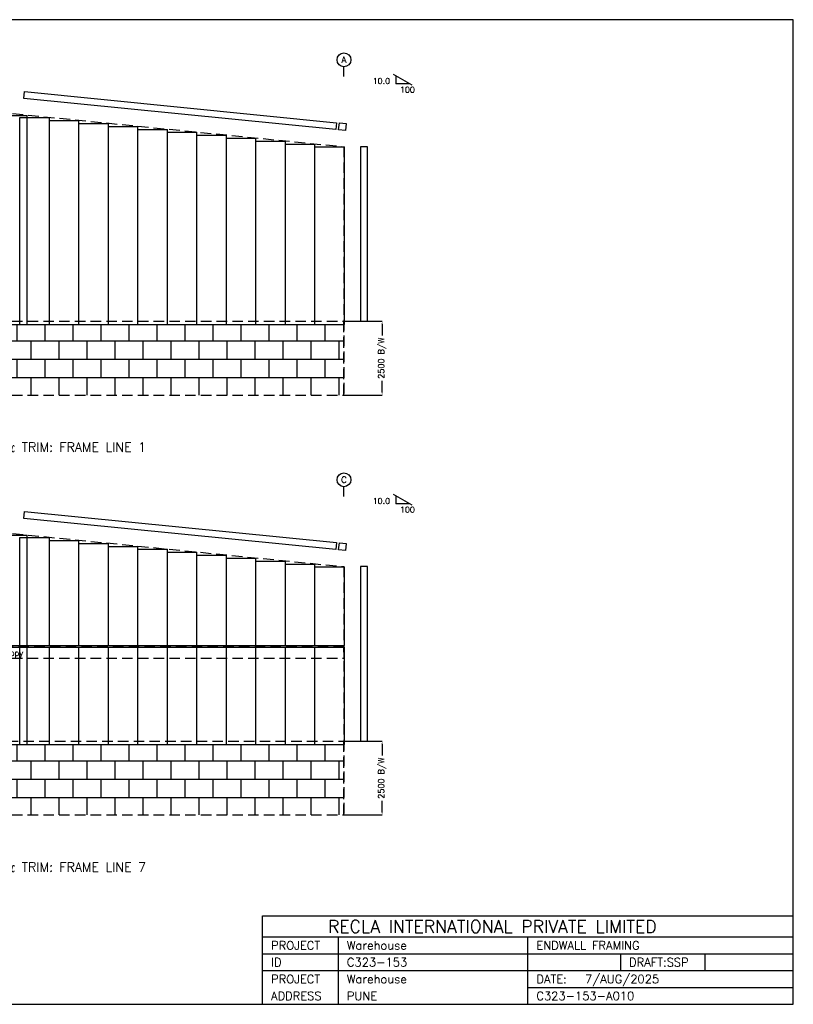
# Model space of a CAD drawing. Header units: millimetres. Extents: x 0 to 47215, y 0 to 33388.
# Tile 2 of 2: x 20990 to 47215, y 0 to 33388. Entities that reach past the tile are written whole.
import ezdxf
from ezdxf.enums import TextEntityAlignment as Align

# ---------------------------------------------------------------- set-up
doc = ezdxf.new("R2010")
doc.units = ezdxf.units.MM
doc.header["$MEASUREMENT"] = 0
doc.linetypes.add('CONTIN', pattern=[0])
doc.linetypes.add('DASHED', pattern=[533.92, 356.92, -177])
doc.layers.get('0').update_dxf_attribs({"linetype": 'CONTIN'})
doc.layers.get('Defpoints').update_dxf_attribs({"linetype": 'CONTINUOUS'})
for name, color, linetype in [('1', 7, 'CONTIN'), ('11', 7, 'CONTIN'), ('12', 6, 'CONTIN'), ('13', 1, 'CONTIN'), ('14', 7, 'CONTIN'), ('15', 7, 'CONTIN'), ('2', 6, 'CONTIN'), ('22', 7, 'CONTIN'), ('3', 7, 'CONTIN'), ('5', 5, 'DASHED')]:
    doc.layers.add(name, color=color, linetype=linetype)
doc.styles.add('OPEN', font='SIMPLEX.shx')
doc.styles.add('SIMPLEX', font='SIMPLEX')
doc.styles.get("Standard").update_dxf_attribs({"font": 'txt.shx'})
doc.dimstyles.get("Standard").update_dxf_attribs({"dimtxt": 200, "dimasz": 100, "dimexe": 0.18, "dimexo": 0.0625, "dimgap": 0.09, "dimtad": 0, "dimdec": 0, "dimzin": 0, "dimdsep": 46, "dimtxsty": 'Standard', "dimcen": 0.09, "dimclrd": 6, "dimclre": 6, "dimadec": 0, "dimazin": 0, "dimtfac": 1, "dimtdec": 4, "dimtofl": 0, "dimtmove": 0, "dimatfit": 3, "dimfxl": 1, "dimtolj": 1, "dimtzin": 0, "dimarcsym": 0})

# ---------------------------------------------------------------- blocks, each defined once
blk = doc.blocks.new('*D2727')
at = {"color": 6, "linetype": 'Continuous', "lineweight": -2}
for p, q in [((31983, 23161), (33275, 23161)), ((33275, 23061), (33275, 22682)), ((33275, 20761), (33275, 21139)), ((31983, 20661), (33275, 20661))]:
    blk.add_line(p, q, dxfattribs=at)
at = {"color": 6, "linetype": 'Continuous'}
for points in [[(33292, 23061), (33259, 23061), (33275, 23161)], [(33259, 20761), (33292, 20761), (33275, 20661)]]:
    blk.add_solid(points, dxfattribs=at)
at = {"layer": 'Defpoints', "color": 0, "linetype": 'Continuous'}
for p in [(31983, 23161), (31983, 20661), (33275, 20661)]:
    blk.add_point(p, dxfattribs=at)
at = {"color": 0, "linetype": 'Continuous', "insert": (33275, 21911), "char_height": 200, "attachment_point": 5, "rotation": 90, "style": 'OPEN'}
blk.add_mtext('\\A1;2500 B/W', dxfattribs=at)
blk = doc.blocks.new('*D3029')
at = {"color": 6, "linetype": 'Continuous', "lineweight": -2}
for p, q in [((31983, 8920), (33275, 8920)), ((33275, 8820), (33275, 8442)), ((33275, 6520), (33275, 6899)), ((31983, 6420), (33275, 6420))]:
    blk.add_line(p, q, dxfattribs=at)
at = {"color": 6, "linetype": 'Continuous'}
for points in [[(33292, 8820), (33259, 8820), (33275, 8920)], [(33259, 6520), (33292, 6520), (33275, 6420)]]:
    blk.add_solid(points, dxfattribs=at)
at = {"layer": 'Defpoints', "color": 0, "linetype": 'Continuous'}
for p in [(31983, 8920), (31983, 6420), (33275, 6420)]:
    blk.add_point(p, dxfattribs=at)
at = {"color": 0, "linetype": 'Continuous', "insert": (33275, 7670), "char_height": 200, "attachment_point": 5, "rotation": 90, "style": 'OPEN'}
blk.add_mtext('\\A1;2500 B/W', dxfattribs=at)

msp = doc.modelspace()

# ---------------------------------------------------------------- hatches: boundary and pattern name
at = {"linetype": 'Continuous'}
h = msp.add_hatch(dxfattribs=at)
h.set_pattern_fill('APPIANRN', color=1, scale=100)
h.set_pattern_definition([(0, (0, 0), (0, 625), []), (90, (0, 0), (-475, 625), [625, -625])])
h.paths.add_polyline_path([(9512.5293, 23050.752), (31982.5293, 23050.752), (31982.5293, 20660.752), (9512.5293, 20660.752)])
h = msp.add_hatch(dxfattribs=at)
h.set_pattern_fill('APPIANRN', color=1, scale=100)
h.set_pattern_definition([(0, (0, -14240.33), (0, 625), []), (90, (0, -14240.33), (-475, 625), [625, -625])])
h.paths.add_polyline_path([(9512.5293, 6420.41846), (9512.5293, 8810.41846), (12880.52954, 8810.41846), (12880.52954, 6420.41846)])
h.paths.add_polyline_path([(17380.52979, 8810.41846), (31982.5293, 8810.41846), (31982.5293, 6420.41846), (17380.52979, 6420.41846)])

# ---------------------------------------------------------------- linework, layer by layer
for p, q in [((29225.9609, 0), (29225.9609, 2998.14014)), ((29225.9609, 2998.14014), (47214.8047, 2998.14014)), ((47214.8047, 0), (47214.8047, 2998.14014)), ((29225.9609, 2284.29736), (47214.8047, 2284.29736)), ((31795.7949, 0), (31795.7949, 2284.29736)), ((38220.3828, 0), (38220.3828, 2284.29736)), ((29225.9609, 1713.2229), (47214.8047, 1713.2229)), ((41361.293, 1713.2229), (41361.293, 1142.14868)), ((44216.6641, 1713.2229), (44216.6641, 1142.14868)), ((29225.9609, 1142.14868), (47214.8047, 1142.14868)), ((38220.3828, 571.074341), (47214.8047, 571.074341)), ((29225.9609, 0), (47214.8047, 0))]:
    msp.add_line(p, q)
at = {"layer": '1'}
for p, q in [((21130.3818, 30718.3682), (21153.8213, 30952.7666)), ((31709.0645, 29660.49907), (21130.3818, 30718.3682)), ((21153.8213, 30952.7666), (31732.5039, 29894.89848)), ((20247.5293, 30144.252), (21247.5293, 30144.252)), ((20997.5293, 30069.252), (21997.5303, 30069.252)), ((20997.5293, 23050.752), (20997.5293, 30069.252)), ((21247.5293, 23050.752), (21247.5293, 30144.252)), ((21997.5303, 23050.752), (21997.5303, 30069.252)), ((21997.5293, 29969.252), (22997.5293, 29969.252)), ((21997.5293, 23050.752), (21997.5293, 29969.252)), ((22997.5293, 23050.752), (22997.5293, 29969.252)), ((22997.5293, 29869.252), (23997.5273, 29869.252)), ((22997.5293, 23050.752), (22997.5293, 29869.252)), ((23997.5273, 23050.752), (23997.5273, 29869.252)), ((23997.5273, 29769.252), (24997.5273, 29769.252)), ((23997.5273, 23050.752), (23997.5273, 29769.252)), ((24997.5273, 23050.752), (24997.5273, 29769.252)), ((31732.5039, 29894.89848), (31709.0645, 29660.49907)), ((31802.8242, 29651.12309), (31826.2637, 29885.52251)), ((31826.2637, 29885.52251), (32060.6621, 29862.08208)), ((32060.6621, 29862.08208), (32037.2246, 29627.68364)), ((24997.5273, 29669.252), (25997.5273, 29669.252)), ((24997.5273, 23050.752), (24997.5273, 29669.252)), ((25997.5273, 23050.752), (25997.5273, 29669.252)), ((25997.5273, 29569.252), (26997.5273, 29569.252)), ((25997.5273, 23050.752), (25997.5273, 29569.252)), ((26997.5273, 23050.752), (26997.5273, 29569.252)), ((26997.5273, 29469.252), (27997.5254, 29469.252)), ((26997.5273, 23050.752), (26997.5273, 29469.252)), ((27997.5254, 23050.752), (27997.5254, 29469.252)), ((32037.2246, 29627.68364), (31802.8242, 29651.12309)), ((27997.5254, 29369.252), (28997.5254, 29369.252)), ((27997.5254, 23050.752), (27997.5254, 29369.252)), ((28997.5254, 23050.752), (28997.5254, 29369.252)), ((28997.5254, 29269.252), (29997.5254, 29269.252)), ((28997.5254, 23050.752), (28997.5254, 29269.252)), ((29997.5254, 23050.752), (29997.5254, 29269.252)), ((29997.5254, 29169.252), (30997.5254, 29169.252)), ((29997.5254, 23050.752), (29997.5254, 29169.252)), ((30997.5254, 23050.752), (30997.5254, 29169.252)), ((30997.5254, 29070.752), (31997.5234, 29070.752)), ((30997.5254, 23050.752), (30997.5254, 29070.752)), ((31997.5234, 23050.752), (31997.5234, 29070.752)), ((32782.75, 29080.752), (32547.1816, 29080.752)), ((32547.1816, 29080.752), (32547.1816, 23160.752)), ((32782.75, 23160.752), (32782.75, 29080.752)), ((20247.5293, 23050.752), (21247.5293, 23050.752)), ((20997.5293, 23050.752), (21997.5303, 23050.752)), ((21997.5293, 23050.752), (22997.5293, 23050.752)), ((22997.5293, 23050.752), (23997.5273, 23050.752)), ((23997.5273, 23050.752), (24997.5273, 23050.752)), ((24997.5273, 23050.752), (25997.5273, 23050.752)), ((25997.5273, 23050.752), (26997.5273, 23050.752)), ((26997.5273, 23050.752), (27997.5254, 23050.752)), ((27997.5254, 23050.752), (28997.5254, 23050.752)), ((28997.5254, 23050.752), (29997.5254, 23050.752)), ((29997.5254, 23050.752), (30997.5254, 23050.752)), ((30997.5254, 23050.752), (31997.5234, 23050.752)), ((32547.1816, 23160.752), (32782.75, 23160.752)), ((21130.3818, 16478.03466), (21153.8213, 16712.43306)), ((21153.8213, 16712.43306), (31732.5039, 15654.56494)), ((31709.0645, 15420.16553), (21130.3818, 16478.03466)), ((20247.5293, 15903.91846), (21247.5303, 15903.91846)), ((20997.5293, 15828.91846), (21997.5303, 15828.91846)), ((20997.5293, 12170.64307), (20997.5293, 15828.91846)), ((21247.5303, 12170.64307), (21247.5303, 15903.91846)), ((21997.5293, 15728.91846), (22997.5293, 15728.91846)), ((21997.5293, 12170.64307), (21997.5293, 15728.91846)), ((21997.5303, 12170.64307), (21997.5303, 15828.91846)), ((22997.5293, 12170.64307), (22997.5293, 15728.91846)), ((22997.5293, 15628.91846), (23997.5273, 15628.91846)), ((22997.5293, 12170.64307), (22997.5293, 15628.91846)), ((23997.5273, 12170.64307), (23997.5273, 15628.91846)), ((23997.5273, 15528.91846), (24997.5273, 15528.91846)), ((23997.5273, 12170.64307), (23997.5273, 15528.91846)), ((24997.5273, 12170.64307), (24997.5273, 15528.91846)), ((24997.5273, 15428.91846), (25997.5273, 15428.91846)), ((24997.5273, 12170.64307), (24997.5273, 15428.91846)), ((25997.5273, 12170.64307), (25997.5273, 15428.91846)), ((31732.5039, 15654.56494), (31709.0645, 15420.16553)), ((31802.8242, 15410.78955), (31826.2637, 15645.18897)), ((32037.2246, 15387.3501), (31802.8242, 15410.78955)), ((31826.2637, 15645.18897), (32060.6621, 15621.74854)), ((32060.6621, 15621.74854), (32037.2246, 15387.3501)), ((25997.5273, 15328.91846), (26997.5273, 15328.91846)), ((25997.5273, 12170.64307), (25997.5273, 15328.91846)), ((26997.5273, 12170.64307), (26997.5273, 15328.91846)), ((26997.5273, 15228.91846), (27997.5254, 15228.91846)), ((26997.5273, 12170.64307), (26997.5273, 15228.91846)), ((27997.5254, 12170.64307), (27997.5254, 15228.91846)), ((27997.5254, 15128.91846), (28997.5254, 15128.91846)), ((27997.5254, 12170.64307), (27997.5254, 15128.91846)), ((28997.5254, 12170.64307), (28997.5254, 15128.91846)), ((28997.5254, 15028.91846), (29997.5254, 15028.91846)), ((28997.5254, 12170.64307), (28997.5254, 15028.91846)), ((29997.5254, 12170.64307), (29997.5254, 15028.91846)), ((29997.5254, 14928.91846), (30997.5254, 14928.91846)), ((29997.5254, 12170.64307), (29997.5254, 14928.91846)), ((30997.5254, 12170.64307), (30997.5254, 14928.91846)), ((30997.5254, 14830.41846), (31997.5234, 14830.41846)), ((30997.5254, 12170.64307), (30997.5254, 14830.41846)), ((31997.5234, 12170.64307), (31997.5234, 14830.41846)), ((32782.75, 14840.41846), (32547.1816, 14840.41846)), ((32547.1816, 14840.41846), (32547.1816, 8920.41846)), ((32782.75, 8920.41846), (32782.75, 14840.41846)), ((20247.5293, 12170.64307), (21247.5303, 12170.64307)), ((20247.5293, 12115.41797), (21247.5303, 12115.41797)), ((20997.5293, 12170.64307), (21997.5303, 12170.64307)), ((20997.5293, 12115.41797), (21997.5303, 12115.41797)), ((20997.5293, 8810.41846), (20997.5293, 12115.41797)), ((21247.5303, 8810.41846), (21247.5303, 12115.41797)), ((21997.5293, 12170.64307), (22997.5293, 12170.64307)), ((21997.5303, 8810.41846), (21997.5303, 12115.41797)), ((21997.5303, 12115.41797), (22997.5293, 12115.41797)), ((21997.5303, 8810.41846), (21997.5303, 12115.41797)), ((22997.5293, 12170.64307), (23997.5273, 12170.64307)), ((22997.5293, 8810.41846), (22997.5293, 12115.41797)), ((22997.5293, 12115.41797), (23997.5313, 12115.41797)), ((22997.5293, 8810.41846), (22997.5293, 12115.41797)), ((23997.5273, 12170.64307), (24997.5273, 12170.64307)), ((23997.5313, 8810.41846), (23997.5313, 12115.41797)), ((23997.5313, 12115.41797), (24997.5313, 12115.41797)), ((23997.5313, 8810.41846), (23997.5313, 12115.41797)), ((24997.5273, 12170.64307), (25997.5273, 12170.64307)), ((24997.5313, 8810.41846), (24997.5313, 12115.41797)), ((24997.5313, 12115.41797), (25997.5313, 12115.41797)), ((24997.5313, 8810.41846), (24997.5313, 12115.41797)), ((25997.5273, 12170.64307), (26997.5273, 12170.64307)), ((25997.5313, 8810.41846), (25997.5313, 12115.41797)), ((25997.5313, 12115.41797), (26997.5293, 12115.41797)), ((25997.5313, 8810.41846), (25997.5313, 12115.41797)), ((26997.5273, 12170.64307), (27997.5254, 12170.64307)), ((26997.5293, 8810.41846), (26997.5293, 12115.41797)), ((26997.5293, 12115.41797), (27997.5313, 12115.41797)), ((26997.5293, 8810.41846), (26997.5293, 12115.41797)), ((27997.5254, 12170.64307), (28997.5254, 12170.64307)), ((27997.5313, 8810.41846), (27997.5313, 12115.41797)), ((27997.5313, 12115.41797), (28997.5313, 12115.41797)), ((27997.5313, 8810.41846), (27997.5313, 12115.41797)), ((28997.5254, 12170.64307), (29997.5254, 12170.64307)), ((28997.5313, 8810.41846), (28997.5313, 12115.41797)), ((28997.5313, 12115.41797), (29997.5332, 12115.41797)), ((28997.5313, 8810.41846), (28997.5313, 12115.41797)), ((29997.5254, 12170.64307), (30997.5254, 12170.64307)), ((29997.5313, 12115.41797), (30997.5313, 12115.41797)), ((29997.5313, 8810.41846), (29997.5313, 12115.41797)), ((29997.5332, 8810.41846), (29997.5332, 12115.41797)), ((30997.5254, 12170.64307), (31997.5234, 12170.64307)), ((30997.5313, 8810.41846), (30997.5313, 12115.41797)), ((30997.5313, 12115.41797), (31997.5313, 12115.41797)), ((30997.5313, 8810.41846), (30997.5313, 12115.41797)), ((31997.5313, 8810.41846), (31997.5313, 12115.41797)), ((20247.5293, 8810.41846), (21247.5303, 8810.41846)), ((20997.5293, 8810.41846), (21997.5303, 8810.41846)), ((21997.5303, 8810.41846), (22997.5293, 8810.41846)), ((22997.5293, 8810.41846), (23997.5313, 8810.41846)), ((23997.5313, 8810.41846), (24997.5313, 8810.41846)), ((24997.5313, 8810.41846), (25997.5313, 8810.41846)), ((25997.5313, 8810.41846), (26997.5293, 8810.41846)), ((26997.5293, 8810.41846), (27997.5313, 8810.41846)), ((27997.5313, 8810.41846), (28997.5313, 8810.41846)), ((28997.5313, 8810.41846), (29997.5332, 8810.41846)), ((29997.5313, 8810.41846), (30997.5313, 8810.41846)), ((30997.5313, 8810.41846), (31997.5313, 8810.41846)), ((32547.1816, 8920.41846), (32782.75, 8920.41846))]:
    msp.add_line(p, q, dxfattribs=at)
at = {"layer": '12'}
for p, q in [((31982.5293, 31462.5782), (31982.5293, 31792.3741)), ((31982.5293, 17222.24466), (31982.5293, 17552.04056))]:
    msp.add_line(p, q, dxfattribs=at)
at = {"layer": '13'}
for centre in [(31982.5293, 32027.9415), (31982.5293, 17787.60796)]:
    msp.add_circle(centre, 235.568146, dxfattribs=at)
at = {"layer": '2'}
for p, q in [((34299.0586, 31162.2305), (33659.834, 31531.2872)), ((33741.4356, 31484.1739), (33741.4356, 31209.3438)), ((34217.4551, 31209.3438), (33741.4356, 31209.3438)), ((34299.0586, 16921.89696), (33659.834, 17290.95366)), ((33741.4356, 17243.84036), (33741.4356, 16969.01026)), ((34217.4551, 16969.01026), (33741.4356, 16969.01026))]:
    msp.add_line(p, q, dxfattribs=at)
at = {"layer": '22'}
for p, q in [((47214.8047, 33387.6133), (0, 33387.6133)), ((47214.8047, 0), (47214.8047, 33387.6133)), ((0, 0), (47214.8047, 0))]:
    msp.add_line(p, q, dxfattribs=at)
at = {"layer": '5'}
for p, q in [((20747.5293, 30204.252), (31982.5293, 29080.752)), ((31982.5293, 29080.752), (31982.5293, 20660.752)), ((9512.5293, 23160.752), (31982.5293, 23160.752)), ((31982.5293, 20660.752), (31982.5293, 23160.752)), ((9512.5293, 20660.752), (31982.5293, 20660.752)), ((20747.5293, 15963.91846), (31982.5293, 14840.41846)), ((31982.5293, 14840.41846), (31982.5293, 6420.41846)), ((31982.5293, 12120.41846), (9512.5293, 12120.41846)), ((31982.5293, 11940.41846), (31982.5293, 12120.41846)), ((9512.5293, 11737.21875), (31982.5293, 11737.21875)), ((31982.5293, 11940.41846), (31982.5293, 11737.21875)), ((17380.52979, 8920.41846), (31982.5293, 8920.41846)), ((31982.5293, 6420.41846), (31982.5293, 8920.41846)), ((9512.5293, 6420.41846), (31982.5293, 6420.41846))]:
    msp.add_line(p, q, dxfattribs=at)

# ---------------------------------------------------------------- texts
at = {"layer": '11', "style": 'SIMPLEX'}
for s, p in [('10.0', (32956.209, 31209.3438)), ('100', (33881.291, 30914.8829)), ('10.0', (32956.209, 16969.01026)), ('100', (33881.291, 16674.54936))]:
    msp.add_text(s, height=196.306808, dxfattribs=at).set_placement(p)
at = {"layer": '13', "style": 'SIMPLEX'}
for s, p in [('A', (31982.5293, 31921.9356)), ('C', (31982.5293, 17681.60206))]:
    msp.add_text(s, height=212.011322, dxfattribs=at).set_placement(p, align=Align.CENTER)
at = {"layer": '14', "style": 'SIMPLEX'}
for s, height, p in [('RECLA INTERNATIONAL PRIVATE LIMITED', 428.305725, (31438.877, 2427.06592)), ('PROJECT', 285.53717, (29511.5, 1855.99158)), ('Warehouse', 285.53717, (32081.334, 1855.99158)), ('ENDWALL FRAMING', 285.53717, (38505.9219, 1855.99158)), ('ID', 285.53717, (29511.5, 1284.91724)), ('C323-153', 285.53717, (32081.334, 1284.91724)), ('DRAFT:SSP', 285.53717, (41646.8281, 1284.91724)), ('PROJECT', 285.53717, (29511.5, 713.842957)), ('Warehouse', 285.53717, (32081.334, 713.842957)), (' 7/AUG/2025', 285.53717, (39962.1602, 713.842957)), ('DATE:', 285.53717, (38505.9219, 713.842957)), ('ADDRESS', 285.53717, (29511.5, 142.768585)), ('PUNE', 285.53717, (32081.334, 142.768585)), ('C323-153-A010', 285.53717, (38505.9219, 142.76856))]:
    msp.add_text(s, height=height, dxfattribs=at).set_placement(p)
at = {"layer": '15', "style": 'SIMPLEX'}
for s, p in [('ENDWALL SHEETING & TRIM: FRAME LINE 1', (20747.5293, 18736.9454)), ('ENDWALL SHEETING & TRIM: FRAME LINE 7', (20747.5293, 4496.61186))]:
    msp.add_text(s, height=314.090881, dxfattribs=at).set_placement(p, align=Align.CENTER)
at = {"layer": '3', "style": 'SIMPLEX'}
msp.add_text('Canopy', height=196.306808, dxfattribs=at).set_placement((20158.6084, 11815.74121))

# ---------------------------------------------------------------- dimensions: what is measured, and where the dimension line sits
at = {"linetype": 'Continuous'}
for base, p1, p2, picture, middle in [((33275.274689, 20660.752), (31982.5293, 23160.752), (31982.5293, 20660.752), '*D2727', (33275.274689, 21910.752)), ((33275.274689, 6420.41846), (31982.5293, 8920.41846), (31982.5293, 6420.41846), '*D3029', (33275.274689, 7670.41846))]:
    dim = msp.add_linear_dim(base=base, p1=p1, p2=p2, angle=90, text='<> B/W', dimstyle='Standard', override={"dimtxsty": 'OPEN'}, dxfattribs=at)
    dim.commit()
    dim.dimension.update_dxf_attribs({"geometry": picture, "text_midpoint": middle})

doc.saveas('drawing.dxf')
